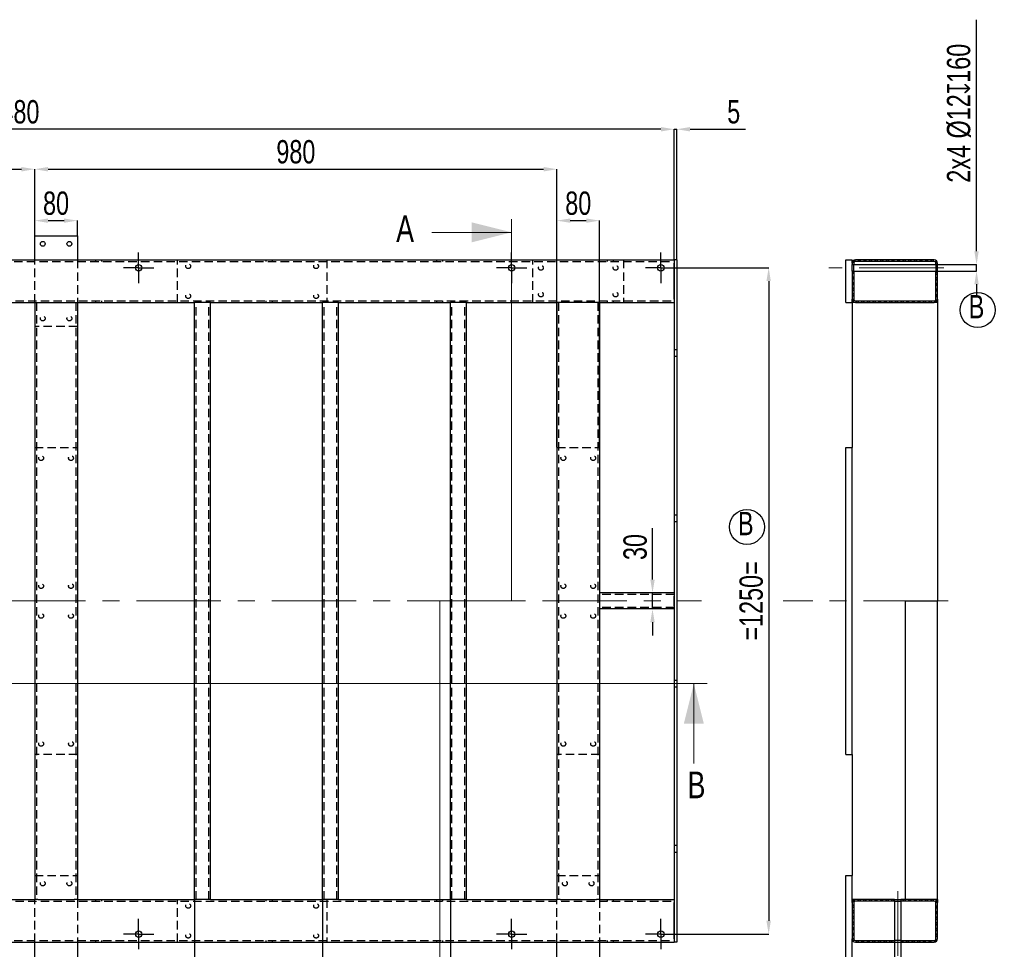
# Model space of a CAD drawing. Header units: millimetres. Extents: x 5 to 589, y 5 to 415.
# Tile 4 of 18: x 160 to 308, y 76 to 215. Entities that reach past the tile are written whole.
import ezdxf

# ---------------------------------------------------------------- set-up
doc = ezdxf.new("R2010")
doc.units = ezdxf.units.MM
doc.header["$PDSIZE"] = -1
doc.linetypes.add('CENTERX2', pattern=[20.32, 12.7, -2.54, 2.54, -2.54])
doc.linetypes.add('HIDDEN', pattern=[1.905, 1.27, -0.635])
for name, color, linetype in [('COTES', 1, 'Continuous'), ('NOTES', 6, 'Continuous'), ('TRAIT-FINS', 9, 'Continuous'), ('TRAIT-MIXTES', 3, 'CENTERX2'), ('TRAIT-TIRET', 2, 'HIDDEN')]:
    doc.layers.add(name, color=color, linetype=linetype)
doc.layers.add('TRAIT-FORT', color=4, linetype='Continuous', lineweight=25)
doc.styles.add('SLDTEXTSTYLE0', font='TXT', dxfattribs={"width": 0.75})
doc.dimstyles.new('SLDDIMSTYLE0', dxfattribs={"dimtxt": 3.5, "dimasz": 2, "dimexe": 0, "dimexo": 0.0625, "dimgap": 0.875, "dimtad": 1, "dimlfac": 12.5, "dimrnd": 1e-09, "dimzin": 12, "dimdsep": 46, "dimtxsty": 'SLDTEXTSTYLE0', "dimsah": 1, "dimcen": 0.09, "dimadec": 0, "dimazin": 3, "dimtfac": 1, "dimtofl": 0, "dimtmove": 0, "dimatfit": 3, "dimfxl": 1, "dimfrac": 2, "dimtolj": 1, "dimtzin": 12, "dimarcsym": 0})
doc.dimstyles.new('SLDDIMSTYLE1', dxfattribs={"dimtxt": 3.5, "dimasz": 2, "dimexe": 0, "dimexo": 0.0625, "dimgap": 0.875, "dimtad": 1, "dimlfac": 12.5, "dimrnd": 1e-09, "dimzin": 12, "dimdsep": 46, "dimtxsty": 'SLDTEXTSTYLE0', "dimsah": 1, "dimcen": 0.09, "dimadec": 0, "dimazin": 3, "dimtfac": 1, "dimtmove": 0, "dimatfit": 0, "dimfxl": 1, "dimfrac": 2, "dimtolj": 1, "dimtzin": 12, "dimarcsym": 0})

# ---------------------------------------------------------------- blocks, each defined once
blk = doc.blocks.new('SW_NOTE_6')
at = {"layer": 'NOTES', "color": 0}
blk.add_circle((1.34, 2.26), 2.63, dxfattribs=at)
at = {"layer": 'NOTES', "color": 0, "insert": (0, 4.51), "char_height": 3.5, "attachment_point": 1, "style": 'SLDTEXTSTYLE0'}
blk.add_mtext('B', dxfattribs=at)
blk = doc.blocks.new('_D')
at = {"layer": 'COTES', "color": 0, "lineweight": -2, "transparency": 16777216}
for p, q in [((59.91, 182.82), (59.91, 198.76)), ((256.31, 198.76), (61.91, 198.76)), ((258.31, 179.22), (258.31, 198.76))]:
    blk.add_line(p, q, dxfattribs=at)
at = {"layer": 'COTES', "color": 0, "transparency": 16777216}
for points in [[(61.91, 199.09), (61.91, 198.42), (59.91, 198.76)], [(256.31, 199.09), (256.31, 198.42), (258.31, 198.76)]]:
    blk.add_solid(points, dxfattribs=at)
at = {"layer": 'Defpoints', "color": 0, "transparency": 16777216}
for p in [(59.91, 198.76), (59.91, 182.76), (258.31, 179.16)]:
    blk.add_point(p, dxfattribs=at)
at = {"layer": 'COTES', "color": 0, "transparency": 16777216, "insert": (159.11, 203.13), "char_height": 3.5, "attachment_point": 2, "style": 'SLDTEXTSTYLE0'}
blk.add_mtext('\\A1;2480', dxfattribs=at)
blk = doc.blocks.new('_D_2')
at = {"layer": 'COTES', "color": 0, "lineweight": -2, "transparency": 16777216}
for p, q in [((59.91, 182.82), (59.91, 192.76)), ((61.91, 192.76), (160.31, 192.76)), ((162.31, 182.82), (162.31, 192.76))]:
    blk.add_line(p, q, dxfattribs=at)
at = {"layer": 'COTES', "color": 0, "transparency": 16777216}
for points in [[(61.91, 193.09), (61.91, 192.42), (59.91, 192.76)], [(160.31, 193.09), (160.31, 192.42), (162.31, 192.76)]]:
    blk.add_solid(points, dxfattribs=at)
at = {"layer": 'Defpoints', "color": 0, "transparency": 16777216}
for p in [(162.31, 192.76), (59.91, 182.76), (162.31, 182.76)]:
    blk.add_point(p, dxfattribs=at)
at = {"layer": 'COTES', "color": 0, "transparency": 16777216, "insert": (111.11, 197.13), "char_height": 3.5, "attachment_point": 2, "style": 'SLDTEXTSTYLE0'}
blk.add_mtext('\\A1;1280', dxfattribs=at)
blk = doc.blocks.new('_D_3')
at = {"layer": 'COTES', "color": 0, "lineweight": -2, "transparency": 16777216}
for p, q in [((162.31, 182.82), (162.31, 192.76)), ((164.31, 192.76), (238.71, 192.76)), ((240.71, 172.82), (240.71, 192.76))]:
    blk.add_line(p, q, dxfattribs=at)
at = {"layer": 'COTES', "color": 0, "transparency": 16777216}
for points in [[(164.31, 193.09), (164.31, 192.42), (162.31, 192.76)], [(238.71, 193.09), (238.71, 192.42), (240.71, 192.76)]]:
    blk.add_solid(points, dxfattribs=at)
at = {"layer": 'Defpoints', "color": 0, "transparency": 16777216}
for p in [(240.71, 192.76), (162.31, 182.76), (240.71, 172.76)]:
    blk.add_point(p, dxfattribs=at)
at = {"layer": 'COTES', "color": 0, "transparency": 16777216, "insert": (201.51, 197.13), "char_height": 3.5, "attachment_point": 2, "style": 'SLDTEXTSTYLE0'}
blk.add_mtext('\\A1;980', dxfattribs=at)
blk = doc.blocks.new('_D_5')
at = {"layer": 'COTES', "color": 0, "lineweight": -2, "transparency": 16777216}
for p, q in [((162.31, 182.82), (162.31, 185.04)), ((164.31, 185.04), (166.71, 185.04)), ((168.71, 182.82), (168.71, 185.04))]:
    blk.add_line(p, q, dxfattribs=at)
at = {"layer": 'COTES', "color": 0, "transparency": 16777216}
for points in [[(164.31, 185.37), (164.31, 184.71), (162.31, 185.04)], [(166.71, 185.37), (166.71, 184.71), (168.71, 185.04)]]:
    blk.add_solid(points, dxfattribs=at)
at = {"layer": 'Defpoints', "color": 0, "transparency": 16777216}
for p in [(168.71, 185.04), (162.31, 182.76), (168.71, 182.76)]:
    blk.add_point(p, dxfattribs=at)
at = {"layer": 'COTES', "color": 0, "transparency": 16777216, "insert": (165.51, 189.41), "char_height": 3.5, "attachment_point": 2, "style": 'SLDTEXTSTYLE0'}
blk.add_mtext('\\A1;80', dxfattribs=at)
blk = doc.blocks.new('_D_6')
at = {"layer": 'COTES', "color": 0, "lineweight": -2, "transparency": 16777216}
for p, q in [((240.71, 151.06), (240.71, 185.04)), ((242.71, 185.04), (245.11, 185.04)), ((247.11, 151.06), (247.11, 185.04))]:
    blk.add_line(p, q, dxfattribs=at)
at = {"layer": 'COTES', "color": 0, "transparency": 16777216}
for points in [[(242.71, 185.37), (242.71, 184.71), (240.71, 185.04)], [(245.11, 185.37), (245.11, 184.71), (247.11, 185.04)]]:
    blk.add_solid(points, dxfattribs=at)
at = {"layer": 'Defpoints', "color": 0, "transparency": 16777216}
for p in [(247.11, 185.04), (240.71, 151), (247.11, 151)]:
    blk.add_point(p, dxfattribs=at)
at = {"layer": 'COTES', "color": 0, "transparency": 16777216, "insert": (243.91, 189.41), "char_height": 3.5, "attachment_point": 2, "style": 'SLDTEXTSTYLE0'}
blk.add_mtext('\\A1;80', dxfattribs=at)
blk = doc.blocks.new('_D_7')
at = {"layer": 'COTES', "color": 0, "lineweight": -2, "transparency": 16777216}
for p, q in [((256.31, 198.76), (254.31, 198.76)), ((258.31, 179.22), (258.31, 198.76)), ((258.31, 198.76), (258.71, 198.76)), ((258.71, 179.22), (258.71, 198.76)), ((260.71, 198.76), (269, 198.76))]:
    blk.add_line(p, q, dxfattribs=at)
at = {"layer": 'COTES', "color": 0, "transparency": 16777216}
for points in [[(256.31, 199.09), (256.31, 198.42), (258.31, 198.76)], [(260.71, 199.09), (260.71, 198.42), (258.71, 198.76)]]:
    blk.add_solid(points, dxfattribs=at)
at = {"layer": 'Defpoints', "color": 0, "transparency": 16777216}
for p in [(258.71, 198.76), (258.31, 179.16), (258.71, 179.16)]:
    blk.add_point(p, dxfattribs=at)
at = {"layer": 'COTES', "color": 0, "transparency": 16777216, "insert": (267.25, 203.13), "char_height": 3.5, "attachment_point": 2, "style": 'SLDTEXTSTYLE0'}
blk.add_mtext('\\A1;5', dxfattribs=at)
blk = doc.blocks.new('_D_12')
at = {"layer": 'COTES', "color": 0, "lineweight": -2, "transparency": 16777216}
for p, q in [((186.31, 83.09), (186.31, 65.4)), ((162.31, 73.09), (162.31, 65.4)), ((184.31, 65.4), (164.31, 65.4))]:
    blk.add_line(p, q, dxfattribs=at)
at = {"layer": 'COTES', "color": 0, "transparency": 16777216}
for points in [[(164.31, 65.73), (164.31, 65.07), (162.31, 65.4)], [(184.31, 65.73), (184.31, 65.07), (186.31, 65.4)]]:
    blk.add_solid(points, dxfattribs=at)
at = {"layer": 'Defpoints', "color": 0, "transparency": 16777216}
for p in [(186.31, 83.16), (162.31, 73.16), (162.31, 65.4)]:
    blk.add_point(p, dxfattribs=at)
at = {"layer": 'COTES', "color": 0, "transparency": 16777216, "insert": (173.27, 69.77), "char_height": 3.5, "attachment_point": 2, "style": 'SLDTEXTSTYLE0'}
blk.add_mtext('\\A1;300', dxfattribs=at)
blk = doc.blocks.new('_D_13')
at = {"layer": 'COTES', "color": 0, "lineweight": -2, "transparency": 16777216}
for p, q in [((186.31, 83.09), (186.31, 65.4)), ((205.51, 83.09), (205.51, 65.4)), ((188.31, 65.4), (203.51, 65.4))]:
    blk.add_line(p, q, dxfattribs=at)
at = {"layer": 'COTES', "color": 0, "transparency": 16777216}
for points in [[(188.31, 65.73), (188.31, 65.07), (186.31, 65.4)], [(203.51, 65.73), (203.51, 65.07), (205.51, 65.4)]]:
    blk.add_solid(points, dxfattribs=at)
at = {"layer": 'Defpoints', "color": 0, "transparency": 16777216}
for p in [(186.31, 83.16), (205.51, 83.16), (205.51, 65.4)]:
    blk.add_point(p, dxfattribs=at)
at = {"layer": 'COTES', "color": 0, "transparency": 16777216, "insert": (195.91, 69.77), "char_height": 3.5, "attachment_point": 2, "style": 'SLDTEXTSTYLE0'}
blk.add_mtext('\\A1;240', dxfattribs=at)
blk = doc.blocks.new('_D_14')
at = {"layer": 'COTES', "color": 0, "lineweight": -2, "transparency": 16777216}
for p, q in [((205.51, 83.09), (205.51, 65.4)), ((224.71, 83.09), (224.71, 65.4)), ((207.51, 65.4), (222.71, 65.4))]:
    blk.add_line(p, q, dxfattribs=at)
at = {"layer": 'COTES', "color": 0, "transparency": 16777216}
for points in [[(207.51, 65.73), (207.51, 65.07), (205.51, 65.4)], [(222.71, 65.73), (222.71, 65.07), (224.71, 65.4)]]:
    blk.add_solid(points, dxfattribs=at)
at = {"layer": 'Defpoints', "color": 0, "transparency": 16777216}
for p in [(205.51, 83.16), (224.71, 83.16), (224.71, 65.4)]:
    blk.add_point(p, dxfattribs=at)
at = {"layer": 'COTES', "color": 0, "transparency": 16777216, "insert": (215.11, 69.77), "char_height": 3.5, "attachment_point": 2, "style": 'SLDTEXTSTYLE0'}
blk.add_mtext('\\A1;240', dxfattribs=at)
blk = doc.blocks.new('_D_16')
at = {"layer": 'COTES', "color": 0, "lineweight": -2, "transparency": 16777216}
for p, q in [((255.06, 131.16), (255.06, 138.9)), ((258.25, 129.16), (255.06, 129.16)), ((255.06, 126.76), (255.06, 129.16)), ((258.25, 126.76), (255.06, 126.76)), ((255.06, 124.76), (255.06, 122.76))]:
    blk.add_line(p, q, dxfattribs=at)
at = {"layer": 'COTES', "color": 0, "transparency": 16777216}
for points in [[(254.73, 131.16), (255.39, 131.16), (255.06, 129.16)], [(254.73, 124.76), (255.39, 124.76), (255.06, 126.76)]]:
    blk.add_solid(points, dxfattribs=at)
at = {"layer": 'Defpoints', "color": 0, "transparency": 16777216}
for p in [(255.06, 129.16), (258.31, 129.16), (258.31, 126.76)]:
    blk.add_point(p, dxfattribs=at)
at = {"layer": 'COTES', "color": 0, "transparency": 16777216, "insert": (250.69, 136.05), "char_height": 3.5, "attachment_point": 2, "rotation": 90, "style": 'SLDTEXTSTYLE0'}
blk.add_mtext('\\A1;30', dxfattribs=at)
blk = doc.blocks.new('_D_17')
at = {"layer": 'COTES', "color": 0, "lineweight": -2, "transparency": 16777216}
for p, q in [((258.65, 177.96), (272.5, 177.96)), ((272.5, 175.96), (272.5, 79.96)), ((258.65, 77.96), (272.5, 77.96))]:
    blk.add_line(p, q, dxfattribs=at)
at = {"layer": 'COTES', "color": 0, "transparency": 16777216}
for points in [[(272.16, 175.96), (272.83, 175.96), (272.5, 177.96)], [(272.16, 79.96), (272.83, 79.96), (272.5, 77.96)]]:
    blk.add_solid(points, dxfattribs=at)
at = {"layer": 'Defpoints', "color": 0, "transparency": 16777216}
for p in [(258.59, 177.96), (258.59, 77.96), (272.5, 77.96)]:
    blk.add_point(p, dxfattribs=at)
at = {"layer": 'COTES', "color": 0, "transparency": 16777216, "insert": (268.12, 127.96), "char_height": 3.5, "attachment_point": 2, "rotation": 90, "style": 'SLDTEXTSTYLE0'}
blk.add_mtext('\\A1;=1250=', dxfattribs=at)
blk = doc.blocks.new('SW_CENTERMARKSYMBOL_1')
at = {"layer": 'TRAIT-MIXTES', "color": 0}
for p, q in [((0, 1.8), (0, 2.28)), ((0, 0), (0, 1.8)), ((-1.8, 0), (-2.28, 0)), ((0, 0), (-1.8, 0)), ((0, 0), (0, -1.8)), ((0, 0), (1.8, 0)), ((1.8, 0), (2.28, 0)), ((0, -1.8), (0, -2.28))]:
    blk.add_line(p, q, dxfattribs=at)
blk = doc.blocks.new('SW_CENTERMARKSYMBOL_2')
at = {"layer": 'TRAIT-MIXTES', "color": 0}
for p, q in [((0, 1.8), (0, 2.28)), ((0, 0), (0, 1.8)), ((-1.8, 0), (-2.28, 0)), ((0, 0), (-1.8, 0)), ((0, 0), (0, -1.8)), ((0, 0), (1.8, 0)), ((1.8, 0), (2.28, 0)), ((0, -1.8), (0, -2.28))]:
    blk.add_line(p, q, dxfattribs=at)
blk = doc.blocks.new('SW_CENTERMARKSYMBOL_3')
at = {"layer": 'TRAIT-MIXTES', "color": 0}
for p, q in [((0, 1.8), (0, 2.28)), ((0, 0), (0, 1.8)), ((-1.8, 0), (-2.28, 0)), ((0, 0), (-1.8, 0)), ((0, 0), (0, -1.8)), ((0, 0), (1.8, 0)), ((1.8, 0), (2.28, 0)), ((0, -1.8), (0, -2.28))]:
    blk.add_line(p, q, dxfattribs=at)
blk = doc.blocks.new('SW_CENTERMARKSYMBOL_4')
at = {"layer": 'TRAIT-MIXTES', "color": 0}
for p, q in [((0, 1.8), (0, 2.28)), ((0, 0), (0, 1.8)), ((-1.8, 0), (-2.28, 0)), ((0, 0), (-1.8, 0)), ((0, 0), (0, -1.8)), ((0, 0), (1.8, 0)), ((1.8, 0), (2.28, 0)), ((0, -1.8), (0, -2.28))]:
    blk.add_line(p, q, dxfattribs=at)
blk = doc.blocks.new('SW_CENTERMARKSYMBOL_5')
at = {"layer": 'TRAIT-MIXTES', "color": 0}
for p, q in [((0, 1.8), (0, 2.28)), ((0, 0), (0, 1.8)), ((-1.8, 0), (-2.28, 0)), ((0, 0), (-1.8, 0)), ((0, 0), (0, -1.8)), ((0, 0), (1.8, 0)), ((1.8, 0), (2.28, 0)), ((0, -1.8), (0, -2.28))]:
    blk.add_line(p, q, dxfattribs=at)
blk = doc.blocks.new('SW_CENTERMARKSYMBOL_6')
at = {"layer": 'TRAIT-MIXTES', "color": 0}
for p, q in [((0, 1.8), (0, 2.28)), ((0, 0), (0, 1.8)), ((-1.8, 0), (-2.28, 0)), ((0, 0), (-1.8, 0)), ((0, 0), (0, -1.8)), ((0, 0), (1.8, 0)), ((1.8, 0), (2.28, 0)), ((0, -1.8), (0, -2.28))]:
    blk.add_line(p, q, dxfattribs=at)
blk = doc.blocks.new('SW_NOTE_31')
at = {"layer": 'NOTES', "color": 0}
blk.add_circle((1.34, 2.26), 2.63, dxfattribs=at)
at = {"layer": 'NOTES', "color": 0, "insert": (0, 4.51), "char_height": 3.5, "attachment_point": 1, "style": 'SLDTEXTSTYLE0'}
blk.add_mtext('B', dxfattribs=at)
blk = doc.blocks.new('_D_104')
at = {"layer": 'COTES', "color": 0, "lineweight": -2, "transparency": 16777216}
for p, q in [((303.71, 180.44), (303.71, 215.2)), ((285.1, 178.44), (303.71, 178.44)), ((285.1, 177.48), (303.71, 177.48)), ((303.71, 177.48), (303.71, 178.44)), ((303.71, 175.48), (303.71, 173.48))]:
    blk.add_line(p, q, dxfattribs=at)
at = {"layer": 'COTES', "color": 0, "transparency": 16777216}
for points in [[(303.38, 180.44), (304.04, 180.44), (303.71, 178.44)], [(303.38, 175.48), (304.04, 175.48), (303.71, 177.48)]]:
    blk.add_solid(points, dxfattribs=at)
at = {"layer": 'Defpoints', "color": 0, "transparency": 16777216}
for p in [(285.04, 178.44), (285.04, 177.48), (303.71, 177.48)]:
    blk.add_point(p, dxfattribs=at)
at = {"layer": 'COTES', "color": 0, "transparency": 16777216, "insert": (299.26, 201.16), "char_height": 3.5, "attachment_point": 2, "rotation": 90, "style": 'SLDTEXTSTYLE0'}
blk.add_mtext('\\A1;2x4 %%c12{\\fGDT;x}160', dxfattribs=at)
blk = doc.blocks.new('_D_105')
at = {"layer": 'COTES', "color": 0, "lineweight": -2, "transparency": 16777216}
for p, q in [((291.4, 82.85), (291.4, 57.16)), ((292.36, 82.85), (292.36, 57.16)), ((289.4, 57.16), (261.06, 57.16)), ((292.36, 57.16), (291.4, 57.16)), ((294.36, 57.16), (296.36, 57.16))]:
    blk.add_line(p, q, dxfattribs=at)
at = {"layer": 'COTES', "color": 0, "transparency": 16777216}
for points in [[(289.4, 57.49), (289.4, 56.82), (291.4, 57.16)], [(294.36, 57.49), (294.36, 56.82), (292.36, 57.16)]]:
    blk.add_solid(points, dxfattribs=at)
at = {"layer": 'Defpoints', "color": 0, "transparency": 16777216}
for p in [(291.4, 82.92), (292.36, 82.92), (292.36, 57.16)]:
    blk.add_point(p, dxfattribs=at)
at = {"layer": 'COTES', "color": 0, "transparency": 16777216, "insert": (274.23, 61.6), "char_height": 3.5, "attachment_point": 2, "style": 'SLDTEXTSTYLE0'}
blk.add_mtext('\\A1;2x8 %%c12{\\fGDT;x}80', dxfattribs=at)

msp = doc.modelspace()

# ---------------------------------------------------------------- hatches: boundary and pattern name
at = {"layer": 'TRAIT-FINS'}
h = msp.add_hatch(dxfattribs=at)
h.set_pattern_fill('ANSI32', color=256, scale=0.0625, angle=2.8e-322, style=0)
edge = h.paths.add_edge_path(flags=0)
edge.add_line((297.35648, 179.15565), (285.51648, 179.15565))
edge.add_arc((285.51648, 178.67565), 0.48, 90, 180)
edge.add_line((285.03648, 178.67565), (285.03648, 178.43565))
edge.add_line((285.03648, 178.43565), (285.27648, 178.43565))
edge.add_line((285.27648, 178.43565), (285.27648, 178.67565))
edge.add_arc((285.51648, 178.67565), 0.24, 90, 180, ccw=False)
edge.add_line((285.51648, 178.91565), (297.35648, 178.91565))
edge.add_arc((297.35648, 178.67565), 0.24, 0, 90, ccw=False)
edge.add_line((297.59648, 178.67565), (297.59648, 178.43565))
edge.add_line((297.59648, 178.43565), (297.83648, 178.43565))
edge.add_line((297.83648, 178.43565), (297.83648, 178.67565))
edge.add_arc((297.35648, 178.67565), 0.48, 0, 90)
h = msp.add_hatch(dxfattribs=at)
h.set_pattern_fill('ANSI32', color=256, scale=0.0625, angle=2.8e-322, style=0)
edge = h.paths.add_edge_path(flags=0)
edge.add_arc((297.35648, 173.23565), 0.24, 270, 360, ccw=False)
edge.add_line((297.35648, 172.99565), (285.51648, 172.99565))
edge.add_arc((285.51648, 173.23565), 0.24, 180, 270, ccw=False)
edge.add_line((285.27648, 173.23565), (285.27648, 177.47565))
edge.add_line((285.27648, 177.47565), (285.03648, 177.47565))
edge.add_line((285.03648, 177.47565), (285.03648, 173.23565))
edge.add_arc((285.51648, 173.23565), 0.48, 180, 270)
edge.add_line((285.51648, 172.75565), (297.35648, 172.75565))
edge.add_arc((297.35648, 173.23565), 0.48, 270, 360)
edge.add_line((297.83648, 173.23565), (297.83648, 177.47565))
edge.add_line((297.83648, 177.47565), (297.59648, 177.47565))
edge.add_line((297.59648, 177.47565), (297.59648, 173.23565))
h = msp.add_hatch(dxfattribs=at)
h.set_pattern_fill('ANSI32', color=256, scale=0.0625, angle=2.8e-322, style=0)
edge = h.paths.add_edge_path(flags=0)
edge.add_line((285.03648, 82.67565), (285.03648, 77.23565))
edge.add_arc((285.51648, 77.23565), 0.48, 180, 270)
edge.add_line((285.51648, 76.75565), (291.39648, 76.75565))
edge.add_line((291.39648, 76.75565), (291.39648, 76.99565))
edge.add_line((291.39648, 76.99565), (285.51648, 76.99565))
edge.add_arc((285.51648, 77.23565), 0.24, 180, 270, ccw=False)
edge.add_line((285.27648, 77.23565), (285.27648, 82.67565))
edge.add_arc((285.51648, 82.67565), 0.24, 90, 180, ccw=False)
edge.add_line((285.51648, 82.91565), (291.39648, 82.91565))
edge.add_line((291.39648, 82.91565), (291.39648, 83.15565))
edge.add_line((291.39648, 83.15565), (285.51648, 83.15565))
edge.add_arc((285.51648, 82.67565), 0.48, 90, 180)
h = msp.add_hatch(dxfattribs=at)
h.set_pattern_fill('ANSI32', color=256, scale=0.0625, angle=2.8e-322, style=0)
edge = h.paths.add_edge_path(flags=0)
edge.add_line((292.35648, 82.91565), (297.35648, 82.91565))
edge.add_arc((297.35648, 82.67565), 0.24, 0, 90, ccw=False)
edge.add_line((297.59648, 82.67565), (297.59648, 77.23565))
edge.add_arc((297.35648, 77.23565), 0.24, 270, 360, ccw=False)
edge.add_line((297.35648, 76.99565), (292.35648, 76.99565))
edge.add_line((292.35648, 76.99565), (292.35648, 76.75565))
edge.add_line((292.35648, 76.75565), (297.35648, 76.75565))
edge.add_arc((297.35648, 77.23565), 0.48, 270, 360)
edge.add_line((297.83648, 77.23565), (297.83648, 82.67565))
edge.add_arc((297.35648, 82.67565), 0.48, 0, 90)
edge.add_line((297.35648, 83.15565), (292.35648, 83.15565))
edge.add_line((292.35648, 83.15565), (292.35648, 82.91565))

# ---------------------------------------------------------------- linework, layer by layer
at = {"lineweight": 18}
for p, q in [((233.90942, 185.27938), (233.90942, 127.96039)), ((221.90942, 183.27938), (233.90942, 183.27938)), ((233.90942, 127.96039), (223.10942, 127.96039)), ((223.10942, 127.96039), (223.10942, 70.0401)), ((263.26545, 115.55565), (54.87431, 115.55565)), ((261.26545, 103.55565), (261.26545, 115.55565))]:
    msp.add_line(p, q, dxfattribs=at)
for points in [[(233.90942, 183.27938), (227.90942, 184.77938), (227.90942, 181.77938)], [(261.26545, 115.55565), (259.76545, 109.55565), (262.76545, 109.55565)]]:
    msp.add_solid(points, dxfattribs=at)
at = {"layer": 'TRAIT-FORT', "lineweight": 25}
for p, q in [((162.30942, 182.75559), (168.70941, 182.75559)), ((162.30942, 179.15559), (162.30942, 182.75559)), ((168.70941, 182.75559), (168.70941, 179.15559)), ((59.90936, 179.15559), (258.30948, 179.15559)), ((258.70941, 179.15559), (258.30948, 179.15559)), ((258.30948, 179.15559), (258.30948, 178.6757)), ((258.70941, 179.15559), (258.70941, 178.6757)), ((284.07648, 172.75565), (284.07648, 179.15565)), ((284.07648, 179.15565), (285.03648, 179.15565)), ((285.03648, 178.67565), (285.03648, 179.15565)), ((297.35648, 179.15565), (285.51648, 179.15565)), ((297.35648, 178.91565), (285.51648, 178.91565)), ((258.30948, 178.6757), (258.30948, 77.23557)), ((258.30948, 173.23563), (258.30948, 178.6757)), ((258.70941, 178.6757), (258.70941, 77.23557)), ((285.03648, 178.67565), (285.03648, 178.43565)), ((285.03648, 178.43565), (285.27648, 178.43565)), ((285.03648, 177.47565), (285.03648, 178.43565)), ((285.27648, 177.47565), (285.03648, 177.47565)), ((285.03648, 177.47565), (285.03648, 173.23565)), ((285.27648, 178.67565), (285.27648, 178.43565)), ((285.27648, 177.47565), (285.27648, 178.43565)), ((285.27648, 177.47565), (285.27648, 173.23565)), ((297.59648, 178.43565), (297.59648, 178.67565)), ((297.59648, 178.43565), (297.59648, 177.47565)), ((297.59648, 178.43565), (297.83648, 178.43565)), ((297.83648, 177.47565), (297.59648, 177.47565)), ((297.59648, 173.23565), (297.59648, 177.47565)), ((297.83648, 178.43565), (297.83648, 178.67565)), ((297.83648, 177.47565), (297.83648, 178.43565)), ((297.83648, 173.23565), (297.83648, 177.47565)), ((285.03648, 172.75565), (285.03648, 173.23565)), ((285.51648, 172.99565), (297.35648, 172.99565)), ((297.83648, 173.23565), (297.83648, 172.75565)), ((143.74939, 172.75559), (162.30942, 172.75559)), ((162.30942, 172.75559), (162.30942, 83.15568)), ((162.30942, 172.75559), (162.78946, 172.75559)), ((162.78946, 172.75559), (168.22937, 172.75559)), ((168.22937, 172.75559), (168.70941, 172.75559)), ((168.70941, 172.75559), (168.70941, 83.15568)), ((168.70941, 172.75559), (186.30936, 172.75559)), ((186.30936, 83.15568), (186.30936, 172.75559)), ((186.7894, 172.75559), (186.30936, 172.75559)), ((188.22937, 172.75559), (186.7894, 172.75559)), ((188.70941, 172.75559), (188.22937, 172.75559)), ((188.70941, 83.15568), (188.70941, 172.75559)), ((188.70941, 172.75559), (205.50949, 172.75559)), ((205.50949, 83.15568), (205.50949, 172.75559)), ((205.98938, 172.75559), (205.50949, 172.75559)), ((207.42935, 172.75559), (205.98938, 172.75559)), ((207.90939, 172.75559), (207.42935, 172.75559)), ((207.90939, 83.15568), (207.90939, 172.75559)), ((207.90939, 172.75559), (224.70947, 172.75559)), ((224.70947, 83.15568), (224.70947, 172.75559)), ((225.18936, 172.75559), (224.70947, 172.75559)), ((226.62949, 172.75559), (225.18936, 172.75559)), ((227.10937, 172.75559), (226.62949, 172.75559)), ((227.10937, 83.15568), (227.10937, 172.75559)), ((227.10937, 172.75559), (240.70938, 172.75559)), ((240.70938, 172.75559), (240.70938, 83.15568)), ((241.18942, 172.75559), (240.70938, 172.75559)), ((246.62949, 172.75559), (241.18942, 172.75559)), ((247.10937, 172.75559), (246.62949, 172.75559)), ((247.10937, 172.75559), (247.10937, 129.15559)), ((247.10937, 172.75559), (258.30948, 172.75559)), ((284.07648, 172.75565), (285.03648, 172.75565)), ((285.03648, 172.75565), (285.03648, 150.99565)), ((285.51648, 172.75565), (285.03648, 172.75565)), ((285.51648, 172.75565), (297.35648, 172.75565)), ((297.83648, 172.75565), (297.35648, 172.75565)), ((297.83648, 172.75565), (297.83648, 127.96039)), ((284.07648, 104.91565), (284.07648, 150.99565)), ((284.07648, 150.99565), (285.03648, 150.99565)), ((285.03648, 104.91565), (285.03648, 150.99565)), ((247.10937, 129.15559), (247.10937, 128.6757)), ((258.30948, 129.15559), (247.10937, 129.15559)), ((247.10937, 128.6757), (247.10937, 127.23557)), ((258.30948, 127.23557), (258.30948, 128.6757)), ((247.10937, 127.23557), (247.10937, 126.75568)), ((293.03648, 83.15565), (293.03648, 127.96039)), ((293.03648, 127.96039), (293.51648, 127.96039)), ((293.51648, 127.96039), (297.35648, 127.96039)), ((297.35648, 127.96039), (297.83648, 127.96039)), ((297.83648, 83.15565), (297.83648, 127.96039)), ((258.30948, 126.75568), (247.10937, 126.75568)), ((247.10937, 126.75568), (247.10937, 83.15568)), ((284.07648, 104.91565), (285.03648, 104.91565)), ((285.03648, 104.91565), (285.03648, 86.75565)), ((284.07648, 86.75565), (285.03648, 86.75565)), ((284.07648, 73.15565), (284.07648, 86.75565)), ((285.03648, 82.67565), (285.03648, 86.75565)), ((143.74939, 83.15568), (162.30942, 83.15568)), ((162.78946, 83.15568), (162.30942, 83.15568)), ((162.78946, 83.15568), (168.22937, 83.15568)), ((168.70941, 83.15568), (168.22937, 83.15568)), ((168.70941, 83.15568), (186.30936, 83.15568)), ((186.7894, 83.15568), (186.30936, 83.15568)), ((188.22937, 83.15568), (186.7894, 83.15568)), ((188.70941, 83.15568), (188.22937, 83.15568)), ((188.70941, 83.15568), (205.50949, 83.15568)), ((205.98938, 83.15568), (205.50949, 83.15568)), ((207.42935, 83.15568), (205.98938, 83.15568)), ((207.90939, 83.15568), (207.42935, 83.15568)), ((207.90939, 83.15568), (224.70947, 83.15568)), ((225.18936, 83.15568), (224.70947, 83.15568)), ((226.62949, 83.15568), (225.18936, 83.15568)), ((227.10937, 83.15568), (226.62949, 83.15568)), ((227.10937, 83.15568), (240.70938, 83.15568)), ((241.18942, 83.15568), (240.70938, 83.15568)), ((241.18942, 83.15568), (246.62949, 83.15568)), ((247.10937, 83.15568), (246.62949, 83.15568)), ((247.10937, 83.15568), (258.30948, 83.15568)), ((285.51648, 83.15565), (285.03648, 83.15565)), ((291.39648, 83.15565), (285.51648, 83.15565)), ((291.39648, 82.91565), (285.51648, 82.91565)), ((291.39648, 82.91565), (291.39648, 83.15565)), ((291.39648, 83.15565), (292.35648, 83.15565)), ((291.39648, 82.91565), (292.35648, 82.91565)), ((292.35648, 83.15565), (292.35648, 82.91565)), ((297.35648, 83.15565), (292.35648, 83.15565)), ((297.35648, 82.91565), (292.35648, 82.91565)), ((297.83648, 83.15565), (297.35648, 83.15565)), ((297.83648, 83.15565), (297.83648, 82.67565)), ((258.30948, 77.23557), (258.30948, 82.67564)), ((285.03648, 82.67565), (285.03648, 77.23565)), ((285.27648, 82.67565), (285.27648, 77.23565)), ((297.59648, 77.23565), (297.59648, 82.67565)), ((297.83648, 77.23565), (297.83648, 82.67565)), ((258.30948, 77.23557), (258.30948, 76.75568)), ((258.70941, 77.23557), (258.70941, 76.75568)), ((285.03648, 73.15565), (285.03648, 77.23565)), ((285.51648, 76.99565), (291.39648, 76.99565)), ((292.35648, 76.99565), (291.39648, 76.99565)), ((291.39648, 76.75565), (291.39648, 76.99565)), ((292.35648, 76.99565), (292.35648, 76.75565)), ((292.35648, 76.99565), (297.35648, 76.99565)), ((59.90936, 76.75568), (258.30948, 76.75568)), ((162.30942, 73.15568), (162.30942, 76.75568)), ((168.70941, 76.75568), (168.70941, 73.15568)), ((240.70938, 73.15568), (240.70938, 76.75568)), ((247.10937, 76.75568), (247.10937, 73.15568)), ((258.70941, 76.75568), (258.30948, 76.75568)), ((285.51648, 76.75565), (291.39648, 76.75565)), ((291.39648, 76.75565), (292.35648, 76.75565)), ((292.35648, 76.75565), (297.35648, 76.75565))]:
    msp.add_line(p, q, dxfattribs=at)
for centre, radius in [((163.50942, 181.55565), 0.36), ((167.50942, 181.55565), 0.36), ((177.90942, 177.95565), 0.48), ((233.90942, 177.95565), 0.48), ((256.30942, 177.95565), 0.48), ((177.90942, 77.95565), 0.48), ((233.90942, 77.95565), 0.48), ((256.30942, 77.95565), 0.48)]:
    msp.add_circle(centre, radius, dxfattribs=at)
for centre, radius, start, end in [((285.51648, 178.67565), 0.48, 90, 180), ((285.51648, 178.67565), 0.24, 90, 180), ((297.35648, 178.67565), 0.48, 0, 90), ((297.35648, 178.67565), 0.24, 0, 90), ((285.51648, 173.23565), 0.48, 180, 270), ((285.51648, 173.23565), 0.24, 180, 270), ((297.35648, 173.23565), 0.48, 270, 0), ((297.35648, 173.23565), 0.24, 270, 0), ((285.51648, 82.67565), 0.48, 90, 180), ((285.51648, 82.67565), 0.24, 90, 180), ((297.35648, 82.67565), 0.48, 0, 90), ((297.35648, 82.67565), 0.24, 0, 90), ((285.51648, 77.23565), 0.48, 180, 270), ((285.51648, 77.23565), 0.24, 180, 270), ((297.35648, 77.23565), 0.24, 270, 0), ((297.35648, 77.23565), 0.48, 270, 0)]:
    msp.add_arc(centre, radius, start, end, dxfattribs=at)
at = {"layer": 'TRAIT-MIXTES', "lineweight": 18}
for p, q in [((298.79419, 177.95565), (281.52631, 177.95565)), ((55.64705, 127.95565), (262.39051, 127.95565)), ((299.43052, 127.96039), (274.66293, 127.96039)), ((291.87648, 84.39351), (291.87648, 74.71609))]:
    msp.add_line(p, q, dxfattribs=at)
at = {"layer": 'TRAIT-TIRET'}
for p, q in [((60.14938, 178.91572), (258.30948, 178.91572)), ((162.30942, 172.75559), (162.30942, 179.15559)), ((168.70941, 179.15559), (168.70941, 172.75559)), ((171.42944, 179.15559), (171.42944, 178.91572)), ((172.38937, 178.91572), (172.38937, 179.15559)), ((183.74939, 172.75559), (183.74939, 179.15559)), ((197.02942, 179.15559), (197.02942, 178.91572)), ((197.98935, 178.91572), (197.98935, 179.15559)), ((206.14944, 179.15559), (206.14944, 172.75559)), ((222.62939, 179.15559), (222.62939, 178.91572)), ((223.58948, 178.91572), (223.58948, 179.15559)), ((237.10937, 172.75559), (237.10937, 179.15559)), ((248.22937, 179.15559), (248.22937, 178.91572)), ((249.18945, 178.91572), (249.18945, 179.15559)), ((250.70938, 179.15559), (250.70938, 172.75559)), ((66.06949, 172.99561), (258.30948, 172.99561)), ((171.42944, 172.99561), (171.42944, 172.75559)), ((172.38937, 172.75559), (172.38937, 172.99561)), ((197.02942, 172.99561), (197.02942, 172.75559)), ((197.98935, 172.75559), (197.98935, 172.99561)), ((222.62939, 172.99561), (222.62939, 172.75559)), ((223.58948, 172.75559), (223.58948, 172.99561)), ((248.22937, 172.99561), (248.22937, 172.75559)), ((249.18945, 172.75559), (249.18945, 172.99561)), ((162.54944, 172.75559), (162.54944, 83.15568)), ((168.46939, 172.75559), (168.46939, 83.15568)), ((186.54938, 83.15568), (186.54938, 172.75559)), ((188.46939, 83.15568), (188.46939, 172.75559)), ((205.74936, 83.15568), (205.74936, 172.75559)), ((207.66937, 83.15568), (207.66937, 172.75559)), ((224.94949, 83.15568), (224.94949, 172.75559)), ((226.86935, 83.15568), (226.86935, 172.75559)), ((240.9494, 172.75559), (240.9494, 83.15568)), ((246.86935, 172.75559), (246.86935, 83.15568)), ((168.70941, 169.15559), (162.30942, 169.15559)), ((258.70941, 165.63569), (258.30948, 165.63569)), ((258.30948, 164.67561), (258.70941, 164.67561)), ((162.30942, 150.99564), (168.70941, 150.99564)), ((240.70938, 150.99564), (247.10937, 150.99564)), ((258.70941, 140.83558), (258.30948, 140.83558)), ((258.30948, 139.87565), (258.70941, 139.87565)), ((258.30948, 128.91572), (247.10937, 128.91572)), ((258.30948, 126.99571), (247.10937, 126.99571)), ((258.70941, 116.03562), (258.30948, 116.03562)), ((258.30948, 115.07569), (258.70941, 115.07569)), ((168.70941, 104.91563), (162.30942, 104.91563)), ((247.10937, 104.91563), (240.70938, 104.91563)), ((258.70941, 91.23567), (258.30948, 91.23567)), ((258.30948, 90.27558), (258.70941, 90.27558)), ((162.30942, 86.75568), (168.70941, 86.75568)), ((240.70938, 86.75568), (247.10937, 86.75568)), ((66.06949, 82.91566), (258.30948, 82.91566)), ((162.30942, 76.75568), (162.30942, 83.15568)), ((168.70941, 83.15568), (168.70941, 76.75568)), ((171.42944, 83.15568), (171.42944, 82.91566)), ((172.38937, 82.91566), (172.38937, 83.15568)), ((183.74939, 76.75568), (183.74939, 83.15568)), ((197.02942, 83.15568), (197.02942, 82.91566)), ((197.98935, 82.91566), (197.98935, 83.15568)), ((206.14944, 83.15568), (206.14944, 76.75568)), ((222.62939, 83.15568), (222.62939, 82.91566)), ((223.58948, 82.91566), (223.58948, 83.15568)), ((240.70938, 76.75568), (240.70938, 83.15568)), ((247.10937, 83.15568), (247.10937, 76.75568)), ((248.22937, 83.15568), (248.22937, 82.91566)), ((249.18945, 82.91566), (249.18945, 83.15568)), ((60.14938, 76.99571), (258.30948, 76.99571)), ((171.42944, 76.99571), (171.42944, 76.75568)), ((172.38937, 76.75568), (172.38937, 76.99571)), ((197.02942, 76.99571), (197.02942, 76.75568)), ((197.98935, 76.75568), (197.98935, 76.99571)), ((222.62939, 76.99571), (222.62939, 76.75568)), ((223.58948, 76.75568), (223.58948, 76.99571)), ((248.22937, 76.99571), (248.22937, 76.75568)), ((249.18945, 76.75568), (249.18945, 76.99571))]:
    msp.add_line(p, q, dxfattribs=at)
for centre in [(185.34942, 178.19565), (204.54942, 178.19565), (238.30942, 177.95565), (249.50942, 177.95565), (185.34942, 173.71565), (204.54942, 173.71565), (238.30942, 173.95565), (249.50942, 173.95565), (163.50942, 170.35565), (167.50942, 170.35565), (163.26942, 149.39565), (167.74942, 149.39565), (241.66942, 149.39565), (246.14942, 149.39565), (163.26942, 130.19565), (167.74942, 130.19565), (241.66942, 130.19565), (246.14942, 130.19565), (163.26942, 125.71565), (167.74942, 125.71565), (241.66942, 125.71565), (246.14942, 125.71565), (163.26942, 106.51565), (167.74942, 106.51565), (241.66942, 106.51565), (246.14942, 106.51565), (163.50942, 85.55565), (167.50942, 85.55565), (241.90942, 85.55565), (245.90942, 85.55565), (185.34942, 82.19565), (204.54942, 82.19565), (185.34942, 77.71565), (204.54942, 77.71565)]:
    msp.add_circle(centre, 0.36, dxfattribs=at)

# ---------------------------------------------------------------- block references
at = {"layer": 'NOTES'}
for name, p in [('SW_NOTE_6', (302.53305, 169.3671)), ('SW_NOTE_31', (267.89209, 136.81516))]:
    msp.add_blockref(name, p, dxfattribs=at)
at = {"layer": 'TRAIT-MIXTES'}
for name, p in [('SW_CENTERMARKSYMBOL_1', (177.90942, 177.95565)), ('SW_CENTERMARKSYMBOL_2', (233.90942, 177.95565)), ('SW_CENTERMARKSYMBOL_3', (256.30942, 177.95565)), ('SW_CENTERMARKSYMBOL_6', (177.90942, 77.95565)), ('SW_CENTERMARKSYMBOL_5', (233.90942, 77.95565)), ('SW_CENTERMARKSYMBOL_4', (256.30942, 77.95565))]:
    msp.add_blockref(name, p, dxfattribs=at)

# ---------------------------------------------------------------- texts
at = {"char_height": 4, "attachment_point": 1, "style": 'SLDTEXTSTYLE0'}
for s, insert in [('A', (216.57397, 185.81969)), ('B', (260.32464, 102.35108))]:
    msp.add_mtext(s, dxfattribs=dict(at, insert=insert))

# ---------------------------------------------------------------- dimensions: what is measured, and where the dimension line sits
at = {"layer": 'COTES'}
for base, p1, p2, text, dimstyle, picture, middle in [((303.70934, 177.47565), (285.03648, 178.43565), (285.03648, 177.47565), '2x4 %%c<>{\\fGDT;x}160', 'SLDDIMSTYLE1', '_D_104', (303.70934, 201.15565)), ((272.49539, 77.95565), (258.58942, 177.95565), (258.58942, 77.95565), '=<>=', 'SLDDIMSTYLE0', '_D_17', (272.49539, 127.95565))]:
    dim = msp.add_linear_dim(base=base, p1=p1, p2=p2, angle=90, text=text, dimstyle=dimstyle, dxfattribs=at)
    dim.commit()
    dim.dimension.update_dxf_attribs({"geometry": picture, "text_midpoint": middle, "dimtype": 160})
for base, p1, p2, angle, dimstyle, picture, middle in [((59.90942, 198.75565), (258.30942, 179.15565), (59.90942, 182.75565), 0, 'SLDDIMSTYLE0', '_D', (159.10942, 198.75565)), ((162.30942, 192.75565), (59.90942, 182.75565), (162.30942, 182.75565), 0, 'SLDDIMSTYLE0', '_D_2', (111.10942, 192.75565)), ((240.70942, 192.75565), (162.30942, 182.75565), (240.70942, 172.75565), 0, 'SLDDIMSTYLE0', '_D_3', (201.50942, 192.75565)), ((168.70942, 185.03852), (162.30942, 182.75565), (168.70942, 182.75565), 0, 'SLDDIMSTYLE1', '_D_5', (165.50942, 185.03852)), ((247.10942, 185.03852), (240.70942, 150.99565), (247.10942, 150.99565), 0, 'SLDDIMSTYLE1', '_D_6', (243.90942, 185.03852)), ((255.06143, 129.15565), (258.30942, 126.75565), (258.30942, 129.15565), 90, 'SLDDIMSTYLE1', '_D_16', (255.06143, 136.05319)), ((162.30942, 65.39959), (186.30942, 83.15565), (162.30942, 73.15565), 0, 'SLDDIMSTYLE0', '_D_12', (173.27376, 65.39959)), ((205.50942, 65.39959), (186.30942, 83.15565), (205.50942, 83.15565), 0, 'SLDDIMSTYLE0', '_D_13', (195.90942, 65.39959)), ((224.70942, 65.39959), (205.50942, 83.15565), (224.70942, 83.15565), 0, 'SLDDIMSTYLE0', '_D_14', (215.10942, 65.39959))]:
    dim = msp.add_linear_dim(base=base, p1=p1, p2=p2, angle=angle, dimstyle=dimstyle, dxfattribs=at)
    dim.commit()
    dim.dimension.update_dxf_attribs({"geometry": picture, "text_midpoint": middle, "dimtype": 160})
dim = msp.add_linear_dim(base=(258.70942, 198.75565), p1=(258.30942, 179.15565), p2=(258.70942, 179.15565), dimstyle='SLDDIMSTYLE1', dxfattribs=at)
dim.commit()
dim.dimension.update_dxf_attribs({"geometry": '_D_7', "text_midpoint": (267.2489, 198.75565), "dimtype": 160})
dim = msp.add_linear_dim(base=(292.35648, 57.15565), p1=(291.39648, 82.91565), p2=(292.35648, 82.91565), text='2x8 %%c<>{\\fGDT;x}80', dimstyle='SLDDIMSTYLE1', dxfattribs=at)
dim.commit()
dim.dimension.update_dxf_attribs({"geometry": '_D_105', "text_midpoint": (274.22894, 57.15565), "dimtype": 160})

doc.saveas('drawing.dxf')
